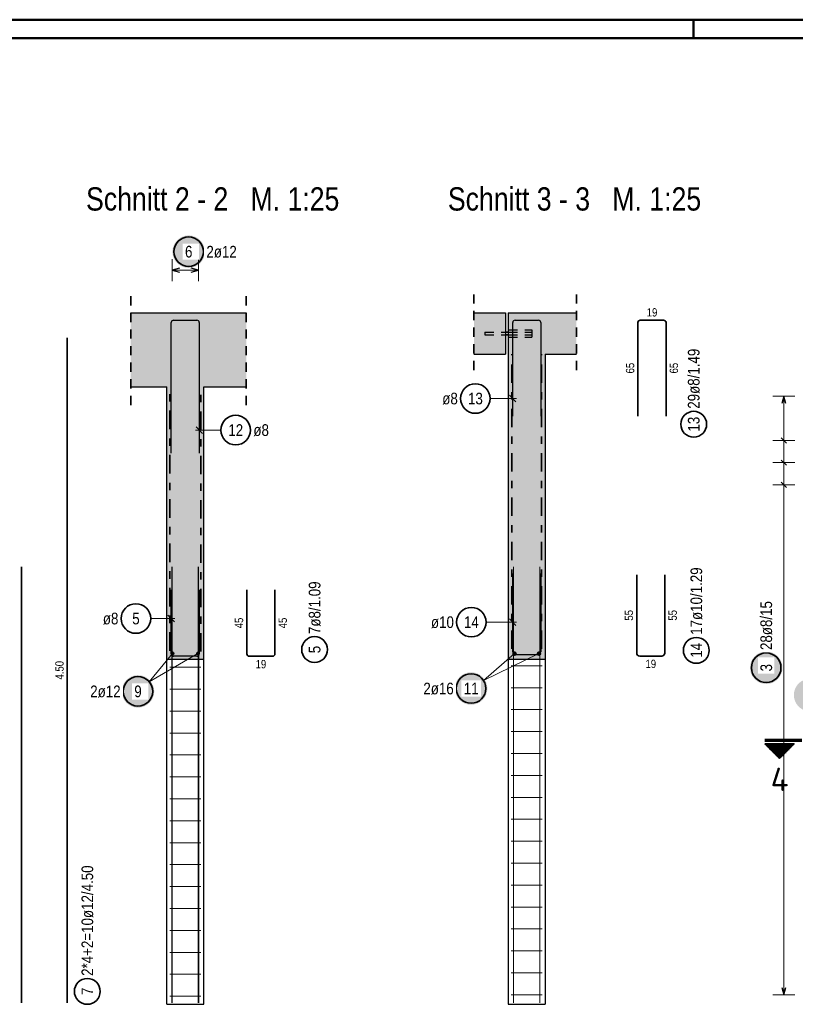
# Model space of a CAD drawing. Header units: millimetres. Extents: x -20 to 84, y 0 to 50.
# Tile 8 of 22: x 26 to 36, y 29 to 42. Entities that reach past the tile are written whole.
import ezdxf
from ezdxf.enums import TextEntityAlignment as Align

# ---------------------------------------------------------------- set-up
doc = ezdxf.new("R2010")
doc.units = ezdxf.units.MM
for name, pattern in [('DASHDOT', [1, 0.5, -0.25, 0, -0.25]), ('DASHDOTX2', [2, 1, -0.5, 0, -0.5]), ('HIDDEN', [0.375, 0.25, -0.125])]:
    doc.linetypes.add(name, pattern=pattern)
for name, color, linetype, lineweight in [('Achsen', 7, 'Continuous', 20), ('nplo Bewehrung', 7, 'Continuous', 20), ('Schraffuren', 7, 'Continuous', 20)]:
    doc.layers.add(name, color=color, linetype=linetype, lineweight=lineweight)
doc.styles.add('Arial Narrow', font='ARIALN.TTF')
doc.styles.add('isocp', font='isocp', dxfattribs={"width": 1.1})

msp = doc.modelspace()

# ---------------------------------------------------------------- hatches: boundary and pattern name
at = {"lineweight": 25, "true_color": 0xffffff}
for points in [[(28.383719, 38.909477), (28.383585, 38.917155), (28.383184, 38.924823), (28.382514, 38.932473), (28.381578, 38.940095), (28.380377, 38.94768), (28.378912, 38.955218), (28.377185, 38.9627), (28.375197, 38.970117), (28.372952, 38.977461), (28.370452, 38.984721), (28.3677, 38.99189), (28.364699, 38.998959), (28.361454, 39.005919), (28.357968, 39.012761), (28.354245, 39.019477), (28.35029, 39.026059), (28.346108, 39.032499), (28.341703, 39.03879), (28.337082, 39.044923), (28.332249, 39.05089), (28.327211, 39.056686), (28.321974, 39.062302), (28.316544, 39.067732), (28.310928, 39.072969), (28.305133, 39.078007), (28.299165, 39.082839), (28.293032, 39.087461), (28.286742, 39.091865), (28.280302, 39.096048), (28.273719, 39.100003), (28.267003, 39.103725), (28.260161, 39.107212), (28.253202, 39.110457), (28.246133, 39.113457), (28.238964, 39.116209), (28.231703, 39.118709), (28.22436, 39.120955), (28.216942, 39.122942), (28.20946, 39.124669), (28.201922, 39.126135), (28.194338, 39.127336), (28.186716, 39.128272), (28.179066, 39.128941), (28.171397, 39.129343), (28.163719, 39.129477), (28.156042, 39.129343), (28.148373, 39.128941), (28.140723, 39.128272), (28.133101, 39.127336), (28.125517, 39.126135), (28.117979, 39.124669), (28.110497, 39.122942), (28.103079, 39.120955), (28.095736, 39.118709), (28.088475, 39.116209), (28.081306, 39.113457), (28.074237, 39.110457), (28.067278, 39.107212), (28.060436, 39.103725), (28.053719, 39.100003), (28.047137, 39.096048), (28.040697, 39.091865), (28.034407, 39.087461), (28.028274, 39.082839), (28.022306, 39.078007), (28.016511, 39.072969), (28.010895, 39.067732), (28.005465, 39.062302), (28.000228, 39.056686), (27.99519, 39.05089), (27.990357, 39.044923), (27.985736, 39.03879), (27.981331, 39.032499), (27.977149, 39.026059), (27.973194, 39.019477), (27.969471, 39.012761), (27.965985, 39.005919), (27.962739, 38.998959), (27.959739, 38.99189), (27.956987, 38.984721), (27.954487, 38.977461), (27.952242, 38.970117), (27.950254, 38.9627), (27.948527, 38.955218), (27.947062, 38.94768), (27.945861, 38.940095), (27.944925, 38.932473), (27.944255, 38.924823), (27.943854, 38.917155), (27.943719, 38.909477), (27.943854, 38.901799), (27.944255, 38.894131), (27.944925, 38.886481), (27.945861, 38.878859), (27.947062, 38.871274), (27.948527, 38.863736), (27.950254, 38.856254), (27.952242, 38.848837), (27.954487, 38.841493), (27.956987, 38.834233), (27.959739, 38.827064), (27.962739, 38.819995), (27.965985, 38.813035), (27.969471, 38.806193), (27.973194, 38.799477), (27.977149, 38.792895), (27.981331, 38.786455), (27.985736, 38.780164), (27.990357, 38.774031), (27.99519, 38.768064), (28.000228, 38.762268), (28.005465, 38.756652), (28.010895, 38.751222), (28.016511, 38.745985), (28.022306, 38.740947), (28.028274, 38.736115), (28.034407, 38.731493), (28.040697, 38.727089), (28.047137, 38.722906), (28.053719, 38.718951), (28.060436, 38.715229), (28.067278, 38.711742), (28.074237, 38.708497), (28.081306, 38.705497), (28.088475, 38.702745), (28.095736, 38.700245), (28.103079, 38.697999), (28.110497, 38.696012), (28.117979, 38.694285), (28.125517, 38.692819), (28.133101, 38.691618), (28.140723, 38.690682), (28.148373, 38.690013), (28.156042, 38.689611), (28.163719, 38.689477), (28.171397, 38.689611), (28.179066, 38.690013), (28.186716, 38.690682), (28.194338, 38.691618), (28.201922, 38.692819), (28.20946, 38.694285), (28.216942, 38.696012), (28.22436, 38.697999), (28.231703, 38.700245), (28.238964, 38.702745), (28.246133, 38.705497), (28.253202, 38.708497), (28.260161, 38.711742), (28.267003, 38.715229), (28.273719, 38.718951), (28.280302, 38.722906), (28.286742, 38.727089), (28.293032, 38.731493), (28.299165, 38.736115), (28.305133, 38.740947), (28.310928, 38.745985), (28.316544, 38.751222), (28.321974, 38.756652), (28.327211, 38.762268), (28.332249, 38.768064), (28.337082, 38.774031), (28.341703, 38.780164), (28.346108, 38.786455), (28.35029, 38.792895), (28.354245, 38.799477), (28.357968, 38.806193), (28.361454, 38.813035), (28.364699, 38.819995), (28.3677, 38.827064), (28.370452, 38.834233), (28.372952, 38.841493), (28.375197, 38.848837), (28.377185, 38.856254), (28.378912, 38.863736), (28.380377, 38.871274), (28.381578, 38.878859), (28.382514, 38.886481), (28.383184, 38.894131)], [(36.204664, 33.277362), (36.20453, 33.28504), (36.204128, 33.292709), (36.203459, 33.300358), (36.202523, 33.30798), (36.201322, 33.315565), (36.199856, 33.323103), (36.198129, 33.330585), (36.196142, 33.338002), (36.193896, 33.345346), (36.191396, 33.352607), (36.188644, 33.359776), (36.185644, 33.366844), (36.182399, 33.373804), (36.178912, 33.380646), (36.17519, 33.387362), (36.171235, 33.393944), (36.167052, 33.400385), (36.162648, 33.406675), (36.158026, 33.412808), (36.153194, 33.418775), (36.148156, 33.424571), (36.142919, 33.430187), (36.137489, 33.435617), (36.131873, 33.440854), (36.126077, 33.445892), (36.12011, 33.450724), (36.113977, 33.455346), (36.107686, 33.45975), (36.101246, 33.463933), (36.094664, 33.467888), (36.087948, 33.471611), (36.081106, 33.475097), (36.074146, 33.478342), (36.067077, 33.481343), (36.059908, 33.484095), (36.052648, 33.486595), (36.045304, 33.48884), (36.037887, 33.490827), (36.030405, 33.492555), (36.022867, 33.49402), (36.015282, 33.495221), (36.00766, 33.496157), (36.00001, 33.496826), (35.992342, 33.497228), (35.984664, 33.497362), (35.976986, 33.497228), (35.969318, 33.496826), (35.961668, 33.496157), (35.954046, 33.495221), (35.946461, 33.49402), (35.938923, 33.492555), (35.931441, 33.490827), (35.924024, 33.48884), (35.91668, 33.486595), (35.90942, 33.484095), (35.902251, 33.481343), (35.895182, 33.478342), (35.888222, 33.475097), (35.88138, 33.471611), (35.874664, 33.467888), (35.868082, 33.463933), (35.861642, 33.45975), (35.855351, 33.455346), (35.849218, 33.450724), (35.843251, 33.445892), (35.837455, 33.440854), (35.831839, 33.435617), (35.826409, 33.430187), (35.821172, 33.424571), (35.816134, 33.418775), (35.811302, 33.412808), (35.80668, 33.406675), (35.802276, 33.400385), (35.798093, 33.393944), (35.794138, 33.387362), (35.790416, 33.380646), (35.786929, 33.373804), (35.783684, 33.366844), (35.780684, 33.359776), (35.777932, 33.352607), (35.775432, 33.345346), (35.773186, 33.338002), (35.771199, 33.330585), (35.769472, 33.323103), (35.768006, 33.315565), (35.766805, 33.30798), (35.765869, 33.300358), (35.7652, 33.292709), (35.764798, 33.28504), (35.764664, 33.277362), (35.764798, 33.269684), (35.7652, 33.262016), (35.765869, 33.254366), (35.766805, 33.246744), (35.768006, 33.23916), (35.769472, 33.231622), (35.771199, 33.224139), (35.773186, 33.216722), (35.775432, 33.209378), (35.777932, 33.202118), (35.780684, 33.194949), (35.783684, 33.18788), (35.786929, 33.18092), (35.790416, 33.174078), (35.794138, 33.167362), (35.798093, 33.16078), (35.802276, 33.15434), (35.80668, 33.148049), (35.811302, 33.141917), (35.816134, 33.135949), (35.821172, 33.130153), (35.826409, 33.124537), (35.831839, 33.119107), (35.837455, 33.11387), (35.843251, 33.108832), (35.849218, 33.104), (35.855351, 33.099378), (35.861642, 33.094974), (35.868082, 33.090792), (35.874664, 33.086837), (35.88138, 33.083114), (35.888222, 33.079627), (35.895182, 33.076382), (35.902251, 33.073382), (35.90942, 33.07063), (35.91668, 33.06813), (35.924024, 33.065885), (35.931441, 33.063897), (35.938923, 33.06217), (35.946461, 33.060704), (35.954046, 33.059503), (35.961668, 33.058567), (35.969318, 33.057898), (35.976986, 33.057496), (35.984664, 33.057362), (35.992342, 33.057496), (36.00001, 33.057898), (36.00766, 33.058567), (36.015282, 33.059503), (36.022867, 33.060704), (36.030405, 33.06217), (36.037887, 33.063897), (36.045304, 33.065885), (36.052648, 33.06813), (36.059908, 33.07063), (36.067077, 33.073382), (36.074146, 33.076382), (36.081106, 33.079627), (36.087948, 33.083114), (36.094664, 33.086837), (36.101246, 33.090792), (36.107686, 33.094974), (36.113977, 33.099378), (36.12011, 33.104), (36.126077, 33.108832), (36.131873, 33.11387), (36.137489, 33.119107), (36.142919, 33.124537), (36.148156, 33.130153), (36.153194, 33.135949), (36.158026, 33.141917), (36.162648, 33.148049), (36.167052, 33.15434), (36.171235, 33.16078), (36.17519, 33.167362), (36.178912, 33.174078), (36.182399, 33.18092), (36.185644, 33.18788), (36.188644, 33.194949), (36.191396, 33.202118), (36.193896, 33.209378), (36.196142, 33.216722), (36.198129, 33.224139), (36.199856, 33.231622), (36.201322, 33.23916), (36.202523, 33.246744), (36.203459, 33.254366), (36.204128, 33.262016)], [(36.7993, 32.907871), (36.799166, 32.915549), (36.798764, 32.923217), (36.798095, 32.930867), (36.797159, 32.938489), (36.795958, 32.946073), (36.794493, 32.953611), (36.792765, 32.961094), (36.790778, 32.968511), (36.788533, 32.975855), (36.786032, 32.983115), (36.783281, 32.990284), (36.78028, 32.997353), (36.777035, 33.004313), (36.773549, 33.011155), (36.769826, 33.017871), (36.765871, 33.024453), (36.761688, 33.030893), (36.757284, 33.037184), (36.752662, 33.043316), (36.74783, 33.049284), (36.742792, 33.05508), (36.737555, 33.060696), (36.732125, 33.066126), (36.726509, 33.071363), (36.720713, 33.076401), (36.714746, 33.081233), (36.708613, 33.085855), (36.702323, 33.090259), (36.695882, 33.094441), (36.6893, 33.098396), (36.682584, 33.102119), (36.675742, 33.105606), (36.668782, 33.108851), (36.661714, 33.111851), (36.654545, 33.114603), (36.647284, 33.117103), (36.63994, 33.119348), (36.632523, 33.121336), (36.625041, 33.123063), (36.617503, 33.124529), (36.609918, 33.12573), (36.602296, 33.126666), (36.594647, 33.127335), (36.586978, 33.127737), (36.5793, 33.127871), (36.571622, 33.127737), (36.563954, 33.127335), (36.556304, 33.126666), (36.548682, 33.12573), (36.541097, 33.124529), (36.53356, 33.123063), (36.526077, 33.121336), (36.51866, 33.119348), (36.511316, 33.117103), (36.504056, 33.114603), (36.496887, 33.111851), (36.489818, 33.108851), (36.482858, 33.105606), (36.476016, 33.102119), (36.4693, 33.098396), (36.462718, 33.094441), (36.456278, 33.090259), (36.449987, 33.085855), (36.443855, 33.081233), (36.437887, 33.076401), (36.432091, 33.071363), (36.426475, 33.066126), (36.421045, 33.060696), (36.415808, 33.05508), (36.41077, 33.049284), (36.405938, 33.043316), (36.401316, 33.037184), (36.396912, 33.030893), (36.392729, 33.024453), (36.388774, 33.017871), (36.385052, 33.011155), (36.381565, 33.004313), (36.37832, 32.997353), (36.37532, 32.990284), (36.372568, 32.983115), (36.370068, 32.975855), (36.367823, 32.968511), (36.365835, 32.961094), (36.364108, 32.953611), (36.362642, 32.946073), (36.361441, 32.938489), (36.360505, 32.930867), (36.359836, 32.923217), (36.359434, 32.915549), (36.3593, 32.907871), (36.359434, 32.900193), (36.359836, 32.892524), (36.360505, 32.884875), (36.361441, 32.877253), (36.362642, 32.869668), (36.364108, 32.86213), (36.365835, 32.854648), (36.367823, 32.847231), (36.370068, 32.839887), (36.372568, 32.832626), (36.37532, 32.825457), (36.37832, 32.818389), (36.381565, 32.811429), (36.385052, 32.804587), (36.388774, 32.797871), (36.392729, 32.791289), (36.396912, 32.784848), (36.401316, 32.778558), (36.405938, 32.772425), (36.41077, 32.766458), (36.415808, 32.760662), (36.421045, 32.755046), (36.426475, 32.749616), (36.432091, 32.744379), (36.437887, 32.739341), (36.443855, 32.734509), (36.449987, 32.729887), (36.456278, 32.725483), (36.462718, 32.7213), (36.4693, 32.717345), (36.476016, 32.713622), (36.482858, 32.710136), (36.489818, 32.706891), (36.496887, 32.70389), (36.504056, 32.701139), (36.511316, 32.698638), (36.51866, 32.696393), (36.526077, 32.694406), (36.53356, 32.692678), (36.541097, 32.691213), (36.548682, 32.690012), (36.556304, 32.689076), (36.563954, 32.688407), (36.571622, 32.688005), (36.5793, 32.687871), (36.586978, 32.688005), (36.594647, 32.688407), (36.602296, 32.689076), (36.609918, 32.690012), (36.617503, 32.691213), (36.625041, 32.692678), (36.632523, 32.694406), (36.63994, 32.696393), (36.647284, 32.698638), (36.654545, 32.701139), (36.661714, 32.70389), (36.668782, 32.706891), (36.675742, 32.710136), (36.682584, 32.713622), (36.6893, 32.717345), (36.695882, 32.7213), (36.702323, 32.725483), (36.708613, 32.729887), (36.714746, 32.734509), (36.720713, 32.739341), (36.726509, 32.744379), (36.732125, 32.749616), (36.737555, 32.755046), (36.742792, 32.760662), (36.74783, 32.766458), (36.752662, 32.772425), (36.757284, 32.778558), (36.761688, 32.784848), (36.765871, 32.791289), (36.769826, 32.797871), (36.773549, 32.804587), (36.777035, 32.811429), (36.78028, 32.818389), (36.783281, 32.825457), (36.786032, 32.832626), (36.788533, 32.839887), (36.790778, 32.847231), (36.792765, 32.854648), (36.794493, 32.86213), (36.795958, 32.869668), (36.797159, 32.877253), (36.798095, 32.884875), (36.798764, 32.892524)]]:
    msp.add_hatch(color=7, dxfattribs=at).paths.add_polyline_path(points)
at = {"lineweight": 50, "true_color": 0xffffff}
for points in [[(32.207956, 32.995965), (32.207822, 33.003643), (32.20742, 33.011311), (32.206751, 33.018961), (32.205815, 33.026583), (32.204614, 33.034167), (32.203149, 33.041705), (32.201421, 33.049188), (32.199434, 33.056605), (32.197189, 33.063949), (32.194689, 33.071209), (32.191937, 33.078378), (32.188936, 33.085447), (32.185691, 33.092407), (32.182205, 33.099249), (32.178482, 33.105965), (32.174527, 33.112547), (32.170345, 33.118987), (32.16594, 33.125278), (32.161319, 33.13141), (32.156486, 33.137378), (32.151448, 33.143174), (32.146211, 33.14879), (32.140781, 33.15422), (32.135165, 33.159457), (32.12937, 33.164495), (32.123402, 33.169327), (32.117269, 33.173949), (32.110979, 33.178353), (32.104538, 33.182535), (32.097956, 33.18649), (32.09124, 33.190213), (32.084398, 33.1937), (32.077438, 33.196945), (32.07037, 33.199945), (32.063201, 33.202697), (32.05594, 33.205197), (32.048596, 33.207442), (32.041179, 33.20943), (32.033697, 33.211157), (32.026159, 33.212623), (32.018574, 33.213824), (32.010952, 33.21476), (32.003303, 33.215429), (31.995634, 33.215831), (31.987956, 33.215965), (31.980278, 33.215831), (31.97261, 33.215429), (31.96496, 33.21476), (31.957338, 33.213824), (31.949754, 33.212623), (31.942216, 33.211157), (31.934733, 33.20943), (31.927316, 33.207442), (31.919972, 33.205197), (31.912712, 33.202697), (31.905543, 33.199945), (31.898474, 33.196945), (31.891515, 33.1937), (31.884672, 33.190213), (31.877956, 33.18649), (31.871374, 33.182535), (31.864934, 33.178353), (31.858643, 33.173949), (31.852511, 33.169327), (31.846543, 33.164495), (31.840748, 33.159457), (31.835131, 33.15422), (31.829701, 33.14879), (31.824464, 33.143174), (31.819426, 33.137378), (31.814594, 33.13141), (31.809972, 33.125278), (31.805568, 33.118987), (31.801386, 33.112547), (31.797431, 33.105965), (31.793708, 33.099249), (31.790222, 33.092407), (31.786976, 33.085447), (31.783976, 33.078378), (31.781224, 33.071209), (31.778724, 33.063949), (31.776479, 33.056605), (31.774491, 33.049188), (31.772764, 33.041705), (31.771299, 33.034167), (31.770097, 33.026583), (31.769161, 33.018961), (31.768492, 33.011311), (31.76809, 33.003643), (31.767956, 32.995965), (31.76809, 32.988287), (31.768492, 32.980618), (31.769161, 32.972969), (31.770097, 32.965347), (31.771299, 32.957762), (31.772764, 32.950224), (31.774491, 32.942742), (31.776479, 32.935325), (31.778724, 32.927981), (31.781224, 32.92072), (31.783976, 32.913551), (31.786976, 32.906483), (31.790222, 32.899523), (31.793708, 32.892681), (31.797431, 32.885965), (31.801386, 32.879383), (31.805568, 32.872942), (31.809972, 32.866652), (31.814594, 32.860519), (31.819426, 32.854552), (31.824464, 32.848756), (31.829701, 32.84314), (31.835131, 32.83771), (31.840748, 32.832473), (31.846543, 32.827435), (31.852511, 32.822602), (31.858643, 32.817981), (31.864934, 32.813577), (31.871374, 32.809394), (31.877956, 32.805439), (31.884672, 32.801716), (31.891515, 32.79823), (31.898474, 32.794985), (31.905543, 32.791984), (31.912712, 32.789232), (31.919972, 32.786732), (31.927316, 32.784487), (31.934733, 32.7825), (31.942216, 32.780772), (31.949754, 32.779307), (31.957338, 32.778106), (31.96496, 32.77717), (31.97261, 32.776501), (31.980278, 32.776099), (31.987956, 32.775965), (31.995634, 32.776099), (32.003303, 32.776501), (32.010952, 32.77717), (32.018574, 32.778106), (32.026159, 32.779307), (32.033697, 32.780772), (32.041179, 32.7825), (32.048596, 32.784487), (32.05594, 32.786732), (32.063201, 32.789232), (32.07037, 32.791984), (32.077438, 32.794985), (32.084398, 32.79823), (32.09124, 32.801716), (32.097956, 32.805439), (32.104538, 32.809394), (32.110979, 32.813577), (32.117269, 32.817981), (32.123402, 32.822602), (32.12937, 32.827435), (32.135165, 32.832473), (32.140781, 32.83771), (32.146211, 32.84314), (32.151448, 32.848756), (32.156486, 32.854552), (32.161319, 32.860519), (32.16594, 32.866652), (32.170345, 32.872942), (32.174527, 32.879383), (32.178482, 32.885965), (32.182205, 32.892681), (32.185691, 32.899523), (32.188936, 32.906483), (32.191937, 32.913551), (32.194689, 32.92072), (32.197189, 32.927981), (32.199434, 32.935325), (32.201421, 32.942742), (32.203149, 32.950224), (32.204614, 32.957762), (32.205815, 32.965347), (32.206751, 32.972969), (32.20742, 32.980618)], [(27.696936, 32.957317), (27.696802, 32.964995), (27.6964, 32.972664), (27.69573, 32.980314), (27.694795, 32.987935), (27.693593, 32.99552), (27.692128, 33.003058), (27.690401, 33.01054), (27.688413, 33.017958), (27.686168, 33.025301), (27.683668, 33.032562), (27.680916, 33.039731), (27.677916, 33.046799), (27.67467, 33.053759), (27.671184, 33.060601), (27.667461, 33.067317), (27.663506, 33.0739), (27.659324, 33.08034), (27.654919, 33.08663), (27.650298, 33.092763), (27.645465, 33.098731), (27.640427, 33.104526), (27.63519, 33.110142), (27.62976, 33.115572), (27.624144, 33.120809), (27.618349, 33.125847), (27.612381, 33.13068), (27.606248, 33.135301), (27.599958, 33.139706), (27.593518, 33.143888), (27.586936, 33.147843), (27.580219, 33.151566), (27.573377, 33.155052), (27.566418, 33.158297), (27.559349, 33.161298), (27.55218, 33.16405), (27.544919, 33.16655), (27.537576, 33.168795), (27.530158, 33.170782), (27.522676, 33.17251), (27.515138, 33.173975), (27.507554, 33.175176), (27.499932, 33.176112), (27.492282, 33.176781), (27.484613, 33.177183), (27.476936, 33.177317), (27.469258, 33.177183), (27.461589, 33.176781), (27.453939, 33.176112), (27.446318, 33.175176), (27.438733, 33.173975), (27.431195, 33.17251), (27.423713, 33.170782), (27.416295, 33.168795), (27.408952, 33.16655), (27.401691, 33.16405), (27.394522, 33.161298), (27.387454, 33.158297), (27.380494, 33.155052), (27.373652, 33.151566), (27.366936, 33.147843), (27.360353, 33.143888), (27.353913, 33.139706), (27.347623, 33.135301), (27.34149, 33.13068), (27.335522, 33.125847), (27.329727, 33.120809), (27.324111, 33.115572), (27.318681, 33.110142), (27.313444, 33.104526), (27.308406, 33.098731), (27.303573, 33.092763), (27.298952, 33.08663), (27.294547, 33.08034), (27.290365, 33.0739), (27.28641, 33.067317), (27.282687, 33.060601), (27.279201, 33.053759), (27.275956, 33.046799), (27.272955, 33.039731), (27.270203, 33.032562), (27.267703, 33.025301), (27.265458, 33.017958), (27.263471, 33.01054), (27.261743, 33.003058), (27.260278, 32.99552), (27.259077, 32.987935), (27.258141, 32.980314), (27.257472, 32.972664), (27.25707, 32.964995), (27.256936, 32.957317), (27.25707, 32.949639), (27.257472, 32.941971), (27.258141, 32.934321), (27.259077, 32.926699), (27.260278, 32.919115), (27.261743, 32.911577), (27.263471, 32.904094), (27.265458, 32.896677), (27.267703, 32.889334), (27.270203, 32.882073), (27.272955, 32.874904), (27.275956, 32.867835), (27.279201, 32.860876), (27.282687, 32.854034), (27.28641, 32.847317), (27.290365, 32.840735), (27.294547, 32.834295), (27.298952, 32.828005), (27.303573, 32.821872), (27.308406, 32.815904), (27.313444, 32.810109), (27.318681, 32.804492), (27.324111, 32.799063), (27.329727, 32.793825), (27.335522, 32.788788), (27.34149, 32.783955), (27.347623, 32.779334), (27.353913, 32.774929), (27.360353, 32.770747), (27.366936, 32.766792), (27.373652, 32.763069), (27.380494, 32.759583), (27.387454, 32.756337), (27.394522, 32.753337), (27.401691, 32.750585), (27.408952, 32.748085), (27.416295, 32.74584), (27.423713, 32.743852), (27.431195, 32.742125), (27.438733, 32.74066), (27.446318, 32.739458), (27.453939, 32.738522), (27.461589, 32.737853), (27.469258, 32.737451), (27.476936, 32.737317), (27.484613, 32.737451), (27.492282, 32.737853), (27.499932, 32.738522), (27.507554, 32.739458), (27.515138, 32.74066), (27.522676, 32.742125), (27.530158, 32.743852), (27.537576, 32.74584), (27.544919, 32.748085), (27.55218, 32.750585), (27.559349, 32.753337), (27.566418, 32.756337), (27.573377, 32.759583), (27.580219, 32.763069), (27.586936, 32.766792), (27.593518, 32.770747), (27.599958, 32.774929), (27.606248, 32.779334), (27.612381, 32.783955), (27.618349, 32.788788), (27.624144, 32.793825), (27.62976, 32.799063), (27.63519, 32.804492), (27.640427, 32.810109), (27.645465, 32.815904), (27.650298, 32.821872), (27.654919, 32.828005), (27.659324, 32.834295), (27.663506, 32.840735), (27.667461, 32.847317), (27.671184, 32.854034), (27.67467, 32.860876), (27.677916, 32.867835), (27.680916, 32.874904), (27.683668, 32.882073), (27.686168, 32.889334), (27.688413, 32.896677), (27.690401, 32.904094), (27.692128, 32.911577), (27.693593, 32.919115), (27.694795, 32.926699), (27.69573, 32.934321), (27.6964, 32.941971)]]:
    msp.add_hatch(color=7, dxfattribs=at).paths.add_polyline_path(points)
at = {"lineweight": 50}
h = msp.add_hatch(dxfattribs=at)
h.set_pattern_fill('Mau', color=4, scale=0.01, angle=-90, style=0, pattern_type=2)
h.set_pattern_definition([(-90, (0, 0), (0.02, 1e-18), [])])
h.paths.add_polyline_path([(36.365069, 32.247467), (35.965069, 32.247467), (36.165069, 32.047467)])
at = {"layer": 'Schraffuren', "lineweight": 50, "true_color": 0xd7ffd7}
for points in [[(27.379723, 37.082149), (28.944341, 37.082149), (28.944341, 38.082149), (27.379723, 38.082149)], [(27.867894, 33.392137), (28.367894, 33.392137), (28.367894, 37.082149), (27.867894, 37.082149)]]:
    msp.add_hatch(color=254, dxfattribs=at).paths.add_polyline_path(points)
at = {"layer": 'Schraffuren', "lineweight": 13, "true_color": 0xd7ffd7}
for points in [[(32.451934, 37.522123), (32.451934, 38.082123), (32.02739, 38.082135), (32.02739, 37.522135)], [(32.49196, 37.522135), (33.414247, 37.522135), (33.414247, 38.082135), (32.491953, 38.082135)], [(32.99196, 33.392123), (32.99196, 37.522123), (32.491953, 37.522123), (32.49196, 33.392123)]]:
    msp.add_hatch(color=254, dxfattribs=at).paths.add_polyline_path(points)

# ---------------------------------------------------------------- linework, layer by layer
at = {"color": 4, "linetype": 'Continuous', "lineweight": 50}
for p, q in [((82.5, 42.05), (0, 42.05)), ((82.25, 41.8), (1, 41.8))]:
    msp.add_line(p, q, dxfattribs=at)
at = {"color": 4, "linetype": 'Continuous', "lineweight": 50, "ltscale": 0.5}
msp.add_line((35, 42.05), (35, 41.8), dxfattribs=at)
at = {"color": 5, "linetype": 'Continuous', "lineweight": 18, "ltscale": 0.5}
for p, q in [((27.939895, 38.809477), (27.939895, 38.509477)), ((28.295894, 38.509477), (28.295894, 38.809477)), ((28.295894, 38.659477), (27.939895, 38.659477)), ((32.245501, 36.921658), (32.60196, 36.921658)), ((36.373878, 36.954144), (36.073878, 36.954144)), ((36.223878, 28.850137), (36.223878, 36.954144)), ((28.600051, 36.494492), (28.257894, 36.494492)), ((36.073878, 36.353847), (36.373878, 36.353847)), ((36.073878, 36.053698), (36.373878, 36.053698)), ((36.073878, 35.75355), (36.373878, 35.75355)), ((27.649289, 33.94332), (27.977894, 33.94332)), ((32.191446, 33.894419), (32.60196, 33.89442)), ((28.289894, 33.470137), (27.630366, 33.08561)), ((27.945895, 33.470137), (27.630366, 33.08561)), ((36.073878, 28.850137), (36.373878, 28.850137))]:
    msp.add_line(p, q, dxfattribs=at)
at = {"color": 3, "linetype": 'Continuous', "lineweight": 25, "ltscale": 0.5}
for p, q in [((28.039895, 38.686272), (27.939895, 38.659477)), ((27.939895, 38.659477), (28.039895, 38.632682)), ((28.295894, 38.659477), (28.195894, 38.686272)), ((28.195894, 38.632682), (28.295894, 38.659477)), ((27.927894, 36.182149), (27.927894, 37.950149)), ((27.959894, 37.982149), (28.275894, 37.982149)), ((28.307894, 37.950149), (28.307894, 36.182149)), ((32.55196, 36.682135), (32.55196, 37.950135)), ((32.58396, 37.982135), (32.89996, 37.982135)), ((32.93196, 37.950135), (32.93196, 36.682135)), ((32.596154, 36.877463), (32.507766, 36.965852)), ((36.223878, 36.954144), (36.197083, 36.854144)), ((36.250673, 36.854144), (36.223878, 36.954144)), ((28.2637, 36.538687), (28.352089, 36.450298)), ((36.188523, 36.389202), (36.259233, 36.318491)), ((36.188523, 36.089054), (36.259233, 36.018343)), ((36.188523, 35.788905), (36.259233, 35.718195)), ((27.939895, 28.742137), (27.939895, 34.642137)), ((28.295894, 28.742137), (28.295894, 34.642137)), ((32.55196, 33.492123), (32.55196, 34.552123)), ((32.93196, 34.552123), (32.93196, 33.492123)), ((27.927894, 33.464137), (27.927894, 34.332137)), ((28.307894, 34.332137), (28.307894, 33.464137)), ((27.972089, 33.899126), (27.8837, 33.987514)), ((32.596154, 33.850226), (32.507766, 33.938614)), ((28.275894, 33.432137), (27.959894, 33.432137)), ((32.89196, 33.452123), (32.59196, 33.452123)), ((36.197083, 28.950137), (36.223878, 28.850137)), ((36.223878, 28.850137), (36.250673, 28.950137))]:
    msp.add_line(p, q, dxfattribs=at)
at = {"color": 2, "linetype": 'HIDDEN', "lineweight": 35, "ltscale": 0.5}
for p, q in [((27.379723, 36.832149), (27.379723, 38.332149)), ((28.944341, 36.832149), (28.944341, 38.332149)), ((32.02739, 38.332123), (32.02739, 37.272123)), ((33.414247, 38.332135), (33.414247, 37.272135))]:
    msp.add_line(p, q, dxfattribs=at)
at = {"color": 2, "linetype": 'Continuous', "lineweight": 35, "ltscale": 0.5}
for p, q in [((34.2475, 36.682135), (34.2475, 37.950135)), ((34.2795, 37.982135), (34.5955, 37.982135)), ((34.6275, 37.950135), (34.6275, 36.682135)), ((26.520048, 37.742137), (26.520048, 28.742137)), ((25.899368, 34.642137), (25.899368, 28.742137)), ((34.231002, 33.475841), (34.231002, 34.535841)), ((34.611002, 34.535841), (34.611002, 33.475841)), ((28.951248, 33.464137), (28.951248, 34.332137)), ((29.331248, 34.332137), (29.331248, 33.464137)), ((29.299248, 33.432137), (28.983248, 33.432137)), ((34.571002, 33.435841), (34.271002, 33.435841))]:
    msp.add_line(p, q, dxfattribs=at)
at = {"color": 3, "linetype": 'HIDDEN', "lineweight": 25, "ltscale": 0.5}
for p, q in [((32.17196, 37.818123), (32.17196, 37.816905)), ((32.17196, 37.818123), (32.451934, 37.818123)), ((32.17196, 37.816905), (32.17196, 37.813436)), ((32.17196, 37.813436), (32.17196, 37.808246)), ((32.17196, 37.808246), (32.17196, 37.802123)), ((32.17196, 37.802123), (32.17196, 37.796)), ((32.17196, 37.796), (32.17196, 37.790809)), ((32.17196, 37.790809), (32.17196, 37.787341)), ((32.17196, 37.787341), (32.17196, 37.786123)), ((32.17196, 37.786123), (32.451934, 37.786123)), ((32.49196, 37.852123), (32.81196, 37.852123)), ((32.49196, 37.818123), (32.81196, 37.818123)), ((32.49196, 37.786123), (32.81196, 37.786123)), ((32.49196, 37.752123), (32.81196, 37.752123)), ((32.81196, 37.852123), (32.81196, 37.848317)), ((32.81196, 37.848317), (32.81196, 37.837478)), ((32.81196, 37.837478), (32.81196, 37.821257)), ((32.81196, 37.821257), (32.81196, 37.802123)), ((32.81196, 37.802123), (32.81196, 37.782988)), ((32.81196, 37.782988), (32.81196, 37.766767)), ((32.81196, 37.766767), (32.81196, 37.755929)), ((32.81196, 37.755929), (32.81196, 37.752123))]:
    msp.add_line(p, q, dxfattribs=at)
at = {"color": 2, "linetype": 'DASHDOT', "lineweight": 35, "ltscale": 0.5}
for p, q in [((32.541953, 33.532805), (32.541953, 37.522123)), ((32.94196, 33.532805), (32.94196, 37.522123)), ((27.907894, 33.507604), (27.907894, 37.082149)), ((28.327894, 33.495772), (28.327894, 37.082149))]:
    msp.add_line(p, q, dxfattribs=at)
at = {"color": 1, "linetype": 'DASHDOTX2', "lineweight": 70, "ltscale": 0.5}
msp.add_line((35.965069, 32.297467), (37.265069, 32.297467), dxfattribs=at)
at = {"color": 2, "linetype": 'Continuous', "lineweight": 35}
for p, q in [((35.965069, 32.247467), (36.365069, 32.247467)), ((35.965069, 32.247467), (36.165069, 32.047467)), ((36.165069, 32.047467), (36.365069, 32.247467))]:
    msp.add_line(p, q, dxfattribs=at)
at = {"color": 2, "linetype": 'Continuous', "lineweight": 35, "ltscale": 0.5}
for centre, radius in [((28.163719, 38.909477), 0.2), ((32.045501, 36.921658), 0.2), ((28.800051, 36.494492), 0.2), ((35.0025, 36.57351), 0.175), ((27.449289, 33.94332), 0.2), ((31.991446, 33.894419), 0.2), ((29.868951, 33.52324), 0.175), ((35.037971, 33.512738), 0.175), ((35.984664, 33.277362), 0.2), ((31.987956, 32.995965), 0.2), ((27.476936, 32.957317), 0.2), ((26.791199, 28.896141), 0.175)]:
    msp.add_circle(centre, radius, dxfattribs=at)
at = {"color": 9, "linetype": 'Continuous', "lineweight": 0}
msp.add_circle((32.491953, 37.522123), 0.00222, dxfattribs=at)
at = {"color": 4, "linetype": 'Continuous', "lineweight": 50, "ltscale": 0.5}
for centre, radius in [((27.945895, 33.470137), 0.012), ((27.945895, 33.470137), 0.012), ((27.945895, 33.470137), 0.0108), ((27.945895, 33.470137), 0.0084), ((27.945895, 33.470137), 0.006), ((27.945895, 33.470137), 0.0036), ((27.945895, 33.470137), 0.0012), ((28.289894, 33.470137), 0.012), ((28.289894, 33.470137), 0.012), ((28.289894, 33.470137), 0.0108), ((28.289894, 33.470137), 0.0084), ((28.289894, 33.470137), 0.006), ((28.289894, 33.470137), 0.0036), ((28.289894, 33.470137), 0.0012), ((32.57796, 33.468123), 0.016), ((32.57796, 33.468123), 0.016), ((32.57796, 33.468123), 0.0144), ((32.57796, 33.468123), 0.0112), ((32.57796, 33.468123), 0.008), ((32.57796, 33.468123), 0.0048), ((32.57796, 33.468123), 0.0016), ((32.90596, 33.468123), 0.016), ((32.90596, 33.468123), 0.016), ((32.90596, 33.468123), 0.0144), ((32.90596, 33.468123), 0.0112), ((32.90596, 33.468123), 0.008), ((32.90596, 33.468123), 0.0048), ((32.90596, 33.468123), 0.0016)]:
    msp.add_circle(centre, radius, dxfattribs=at)
at = {"color": 3, "linetype": 'Continuous', "lineweight": 25, "ltscale": 0.5}
for centre, radius, start, end in [((27.959894, 37.950149), 0.032, 90, 180), ((28.275894, 37.950149), 0.032, 0, 90), ((32.58396, 37.950135), 0.032, 90, 180), ((32.89996, 37.950135), 0.032, 0, 90), ((27.959894, 33.464137), 0.032, 180, 270), ((28.275894, 33.464137), 0.032, 270, 0), ((32.59196, 33.492123), 0.04, 180, 270), ((32.89196, 33.492123), 0.04, 270, 0)]:
    msp.add_arc(centre, radius, start, end, dxfattribs=at)
at = {"color": 2, "linetype": 'Continuous', "lineweight": 35, "ltscale": 0.5}
for centre, radius, start, end in [((34.2795, 37.950135), 0.032, 90, 180), ((34.5955, 37.950135), 0.032, 0, 90), ((28.983248, 33.464137), 0.032, 180, 270), ((29.299248, 33.464137), 0.032, 270, 0), ((34.271002, 33.475841), 0.04, 180, 270), ((34.571002, 33.475841), 0.04, 270, 0)]:
    msp.add_arc(centre, radius, start, end, dxfattribs=at)
at = {"layer": 'Achsen', "color": 2, "linetype": 'Continuous', "lineweight": 35}
for p, q in [((32.451934, 37.818123), (32.49196, 37.818123)), ((32.451934, 37.786123), (32.49196, 37.786123))]:
    msp.add_line(p, q, dxfattribs=at)
at = {"layer": 'Achsen', "color": 3, "linetype": 'Continuous', "lineweight": 25}
for p, q in [((27.867894, 28.722137), (27.867894, 33.392137)), ((28.367894, 28.722137), (28.367894, 33.392137)), ((32.49196, 33.392123), (32.49196, 28.722123)), ((32.99196, 33.392123), (32.99196, 28.722123)), ((27.867894, 28.722137), (28.367894, 28.722137)), ((32.49196, 28.722123), (32.99196, 28.722123))]:
    msp.add_line(p, q, dxfattribs=at)
at = {"layer": 'nplo Bewehrung', "color": 9, "linetype": 'Continuous', "lineweight": 0, "ltscale": 0.5}
for p, q in [((32.56396, 28.742123), (32.56396, 34.642123)), ((32.91996, 28.742123), (32.91996, 34.642123)), ((27.935894, 28.742137), (27.935894, 34.242137)), ((28.299894, 28.742137), (28.299894, 34.242137)), ((27.907894, 33.284137), (28.327894, 33.284137)), ((32.53196, 33.30412), (32.95196, 33.30412)), ((27.907894, 32.987204), (28.327894, 32.987204)), ((32.53196, 33.007186), (32.95196, 33.007186)), ((27.907894, 32.690271), (28.327894, 32.690271)), ((32.53196, 32.710253), (32.95196, 32.710253)), ((27.907894, 32.393338), (28.327894, 32.393338)), ((32.53196, 32.41332), (32.95196, 32.41332)), ((27.907894, 32.096404), (28.327894, 32.096404)), ((32.53196, 32.116387), (32.95196, 32.116387)), ((27.907894, 31.799471), (28.327894, 31.799471)), ((32.53196, 31.819454), (32.95196, 31.819454)), ((27.907894, 31.502538), (28.327894, 31.502538)), ((32.53196, 31.522521), (32.95196, 31.522521)), ((27.907894, 31.205605), (28.327894, 31.205605)), ((32.53196, 31.225588), (32.95196, 31.225588)), ((32.53196, 30.928655), (32.95196, 30.928655)), ((27.907894, 30.908672), (28.327894, 30.908672)), ((27.907894, 30.611739), (28.327894, 30.611739)), ((32.53196, 30.631721), (32.95196, 30.631721)), ((27.907894, 30.314806), (28.327894, 30.314806)), ((32.53196, 30.334788), (32.95196, 30.334788)), ((27.907894, 30.017872), (28.327894, 30.017872)), ((32.53196, 30.037855), (32.95196, 30.037855)), ((32.53196, 29.740922), (32.95196, 29.740922)), ((27.907894, 29.720939), (28.327894, 29.720939)), ((27.907894, 29.424006), (28.327894, 29.424006)), ((32.53196, 29.443989), (32.95196, 29.443989)), ((27.907894, 29.127073), (28.327894, 29.127073)), ((32.53196, 29.147056), (32.95196, 29.147056)), ((27.907894, 28.83014), (28.327894, 28.83014)), ((32.53196, 28.850123), (32.95196, 28.850123))]:
    msp.add_line(p, q, dxfattribs=at)
at = {"layer": 'Schraffuren', "color": 3, "linetype": 'Continuous', "lineweight": 25}
for p, q in [((27.379723, 38.082149), (28.944341, 38.082149)), ((32.02739, 38.082135), (32.451934, 38.082135)), ((32.451934, 38.082123), (32.451934, 37.522123)), ((32.491953, 38.082135), (33.414247, 38.082135)), ((32.49196, 38.082135), (32.49196, 37.522135)), ((32.02739, 37.522135), (32.451934, 37.522135)), ((32.49196, 37.522135), (32.49196, 33.392123)), ((32.99196, 37.522135), (33.414247, 37.522135)), ((32.99196, 37.522123), (32.99196, 33.392123)), ((27.379723, 37.082149), (27.867894, 37.082149)), ((27.867894, 33.392137), (27.867894, 37.082149)), ((28.367894, 33.392137), (28.367894, 37.082149)), ((28.367894, 37.082149), (28.944341, 37.082149)), ((27.867894, 33.392137), (28.367894, 33.392137)), ((32.49196, 33.392123), (32.99196, 33.392123))]:
    msp.add_line(p, q, dxfattribs=at)

# ---------------------------------------------------------------- texts
at = {"color": 1, "lineweight": 70, "style": 'Arial Narrow'}
for s, p in [('Schnitt 2 - 2   M. 1:25', (26.774009, 39.466167)), ('Schnitt 3 - 3   M. 1:25', (31.6736, 39.466167))]:
    msp.add_text(s, height=0.315, dxfattribs=at).set_placement(p)
at = {"color": 2, "lineweight": 35, "style": 'isocp', "width": 1.15}
msp.add_text('4', height=0.315, dxfattribs=at).set_placement((36.165787, 31.608787), align=Align.CENTER)
at = {"color": 3, "lineweight": 25, "char_height": 0.1125, "attachment_point": 1, "line_spacing_factor": 0.9, "style": 'Arial Narrow'}
for insert in [(34.366625, 38.144635), (29.070373, 33.382137), (34.350127, 33.385841)]:
    msp.add_mtext('19', dxfattribs=dict(at, insert=insert))
at = {"color": 2, "lineweight": 35, "char_height": 0.1575, "attachment_point": 1, "rotation": 90, "line_spacing_factor": 0.9, "style": 'Arial Narrow'}
for s, insert in [('29ø8/1.49', (34.92375, 36.78351)), ('13', (34.92375, 36.474285)), ('17ø10/1.29', (34.959221, 33.722738)), ('7ø8/1.09', (29.790201, 33.73324)), ('14', (34.959221, 33.413513)), ('5', (29.790201, 33.473627)), ('2*4+2=10ø12/4.50', (26.712449, 29.106141)), ('7', (26.712449, 28.846528))]:
    msp.add_mtext(s, dxfattribs=dict(at, insert=insert))
at = {"color": 3, "lineweight": 25, "char_height": 0.1125, "attachment_point": 1, "rotation": 90, "line_spacing_factor": 0.9, "style": 'Arial Narrow'}
for s, insert in [('65', (34.085, 37.26126)), ('65', (34.6775, 37.26126)), ('55', (34.068502, 33.914966)), ('55', (34.661002, 33.914966)), ('45', (28.788748, 33.811262)), ('45', (29.381248, 33.811262)), ('4.50', (26.357548, 33.118387))]:
    msp.add_mtext(s, dxfattribs=dict(at, insert=insert))
at = {"color": 2, "lineweight": 35, "char_height": 0.1575, "attachment_point": 1, "line_spacing_factor": 0.9, "style": 'Arial Narrow'}
for s, insert in [('ø8', (31.597601, 37.000408)), ('13', (31.946276, 37.000408)), ('12', (28.700826, 36.573242)), ('ø8', (29.040051, 36.573242)), ('ø8', (27.001389, 34.02207)), ('5', (27.399676, 34.02207)), ('ø10', (31.444321, 33.973169)), ('14', (31.892221, 33.973169))]:
    msp.add_mtext(s, dxfattribs=dict(at, insert=insert))

# ---------------------------------------------------------------- next in the draw order: texts
at = {"color": 2, "lineweight": 35, "char_height": 0.1575, "attachment_point": 1, "line_spacing_factor": 0.9, "style": 'Arial Narrow', "bg_fill": 3, "box_fill_scale": 1.2, "bg_fill_color": 256, "bg_fill_true_color": 13158600, "bg_fill_transparency": 0}
for s, insert in [('6', (28.114107, 38.988227)), ('2ø12', (28.403719, 38.988227)), ('2ø16', (31.341606, 33.074715)), ('11', (31.888731, 33.074715)), ('2ø12', (26.830586, 33.036067)), ('9', (27.427323, 33.036067))]:
    msp.add_mtext(s, dxfattribs=dict(at, insert=insert))
at = {"color": 2, "lineweight": 35, "char_height": 0.1575, "attachment_point": 1, "rotation": 90, "line_spacing_factor": 0.9, "style": 'Arial Narrow', "bg_fill": 3, "box_fill_scale": 1.2, "bg_fill_color": 256, "bg_fill_true_color": 13158600, "bg_fill_transparency": 0}
for s, insert in [('28ø8/15', (35.905914, 33.517362)), ('3', (35.905914, 33.22775))]:
    msp.add_mtext(s, dxfattribs=dict(at, insert=insert))

# ---------------------------------------------------------------- next in the draw order: linework, layer by layer
at = {"color": 5, "linetype": 'Continuous', "lineweight": 18, "ltscale": 0.5}
for p in [(32.90596, 33.468123), (32.57796, 33.468123)]:
    msp.add_line(p, (32.155798, 33.104727), dxfattribs=at)

doc.saveas('drawing.dxf')
